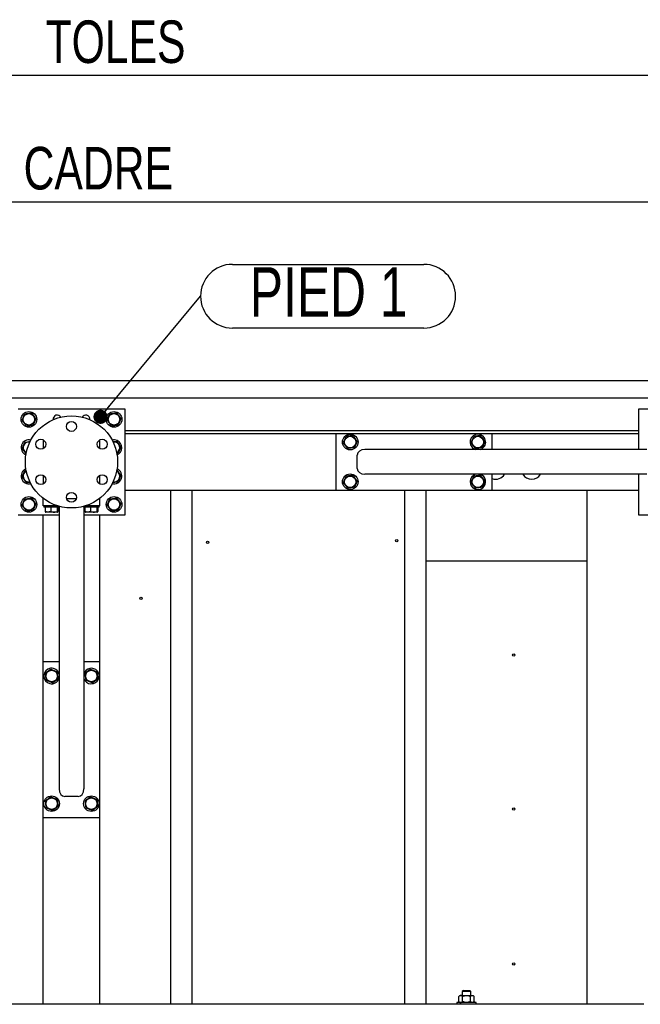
# Model space of a CAD drawing. Header units: millimetres. Extents: x 5 to 589, y 5 to 415.
# Tile 24 of 68: x 343 to 387, y 156 to 226. Entities that reach past the tile are written whole.
import ezdxf

# ---------------------------------------------------------------- set-up
doc = ezdxf.new("R2010")
doc.units = ezdxf.units.MM
doc.layers.add('COTES', color=1, linetype='Continuous')
doc.layers.add('NOTES', color=6, linetype='Continuous')
doc.layers.add('TRAIT-FORT', color=4, linetype='Continuous', lineweight=25)
doc.styles.add('SLDTEXTSTYLE0', font='TXT', dxfattribs={"width": 0.75})
doc.dimstyles.new('SLDDIMSTYLE2', dxfattribs={"dimtxt": 3, "dimasz": 2, "dimexe": 0, "dimexo": 0.0625, "dimgap": 0.75, "dimtad": 1, "dimdec": 0, "dimlfac": 20, "dimrnd": 1e-09, "dimzin": 12, "dimdsep": 46, "dimtxsty": 'SLDTEXTSTYLE0', "dimsah": 1, "dimcen": 0.09, "dimadec": 0, "dimazin": 3, "dimtfac": 1, "dimtdec": 0, "dimtofl": 0, "dimtmove": 0, "dimatfit": 3, "dimfxl": 1, "dimfrac": 2, "dimtolj": 1, "dimtzin": 12, "dimarcsym": 0})
doc.dimstyles.new('SLDDIMSTYLE4', dxfattribs={"dimtxt": 0.18, "dimasz": 1, "dimexe": 0, "dimexo": 0.0625, "dimgap": 0, "dimtad": 0, "dimtih": 1, "dimtoh": 1, "dimdec": 0, "dimrnd": 1e-09, "dimzin": 0, "dimdsep": 46, "dimtxsty": 'Standard', "dimblk1": 'DOT', "dimblk2": 'DOT', "dimsah": 1, "dimcen": 0.09, "dimadec": 0, "dimazin": 0, "dimtfac": 1, "dimtdec": 0, "dimtofl": 0, "dimtmove": 0, "dimatfit": 3, "dimldrblk": 'DOT', "dimfxl": 1, "dimfrac": 2, "dimtolj": 1, "dimtzin": 0, "dimarcsym": 0})

# ---------------------------------------------------------------- blocks, each defined once
blk = doc.blocks.new('_D_39')
at = {"layer": 'COTES', "color": 1, "transparency": 16777216}
for p, q in [((294.92, 201.426), (294.92, 222.942)), ((395.42, 201.426), (395.42, 222.942)), ((294.92, 221.942), (395.42, 221.942))]:
    blk.add_line(p, q, dxfattribs=at)
for points in [[(294.92, 221.942), (296.92, 221.442), (296.92, 222.442)], [(395.42, 221.942), (393.42, 222.442), (393.42, 221.442)]]:
    blk.add_solid(points, dxfattribs=at)
at = {"layer": 'COTES', "color": 1, "transparency": 16777216, "char_height": 3, "attachment_point": 1, "style": 'SLDTEXTSTYLE0'}
for s, insert in [('2010', (334.601, 225.809)), ('TOLES', (344.593, 225.809))]:
    blk.add_mtext(s, dxfattribs=dict(at, insert=insert))
blk = doc.blocks.new('_D_42')
at = {"layer": 'COTES', "color": 1, "transparency": 16777216}
for p, q in [((295.92, 197.677), (295.92, 214.024)), ((393.92, 199.427), (393.92, 214.024)), ((295.92, 213.024), (393.92, 213.024))]:
    blk.add_line(p, q, dxfattribs=at)
for points in [[(295.92, 213.024), (297.92, 212.524), (297.92, 213.524)], [(393.92, 213.024), (391.92, 213.524), (391.92, 212.524)]]:
    blk.add_solid(points, dxfattribs=at)
at = {"layer": 'COTES', "color": 1, "transparency": 16777216, "char_height": 3, "attachment_point": 1, "style": 'SLDTEXTSTYLE0'}
for s, insert in [('1960', (333.053, 216.891)), ('CADRE', (343.045, 216.891))]:
    blk.add_mtext(s, dxfattribs=dict(at, insert=insert))
blk = doc.blocks.new('SW_NOTE_10')
at = {"layer": 'NOTES', "color": 0}
for p, q in [((2.248, 2.248), (15.736, 2.248)), ((15.736, -2.248), (2.248, -2.248))]:
    blk.add_line(p, q, dxfattribs=at)
for centre, start, end in [((2.248, 0), 90, 270), ((15.736, 0), 270, 90)]:
    blk.add_arc(centre, 2.248, start, end, dxfattribs=at)
at = {"layer": 'NOTES', "color": 0, "insert": (9.03, 2.047), "char_height": 3.5, "attachment_point": 2, "style": 'SLDTEXTSTYLE0'}
blk.add_mtext('PIED 1', dxfattribs=at)
blk = doc.blocks.new('_Dot')
at = {"color": 0, "linetype": 'ByBlock', "lineweight": -2}
blk.add_line((-0.5, 0), (-1, 0), dxfattribs=at)
at = {"color": 0, "linetype": 'ByBlock', "const_width": 0.5}
blk.add_lwpolyline([(-0.25, 0, 1), (0.25, 0, 1)], format="xyb", close=True, dxfattribs=at)

msp = doc.modelspace()

# ---------------------------------------------------------------- linework, layer by layer
at = {"layer": 'TRAIT-FORT', "color": 4, "linetype": 'Continuous', "lineweight": 25}
for p, q in [((294.92, 200.426), (391.142, 200.426)), ((390.42, 199.177), (297.92, 199.177)), ((342.67, 198.427), (350.17, 198.427)), ((350.17, 198.427), (350.17, 190.927)), ((386.42, 195.552), (386.42, 198.427)), ((386.42, 198.427), (393.92, 198.427)), ((347.72, 197.677), (347.719, 197.656)), ((386.42, 196.877), (350.17, 196.877)), ((350.17, 196.677), (365.07, 196.677)), ((365.07, 196.677), (376.07, 196.677)), ((365.07, 192.677), (365.07, 196.677)), ((376.07, 196.677), (386.42, 196.677)), ((376.07, 195.552), (376.07, 196.677)), ((344.42, 196.235), (344.42, 195.618)), ((348.42, 195.618), (348.42, 196.235)), ((349.37, 196.077), (349.347, 196.074)), ((366.57, 194.202), (366.57, 195.152)), ((386.97, 195.552), (367.105, 195.552)), ((374.859, 195.568), (374.906, 195.552)), ((343.124, 194.068), (343.233, 194.082)), ((344.42, 193.735), (344.42, 193.118)), ((348.42, 193.118), (348.42, 193.735)), ((386.97, 193.802), (367.105, 193.802)), ((376.07, 192.677), (376.07, 193.802)), ((386.42, 190.927), (386.42, 193.802)), ((350.17, 192.677), (365.07, 192.677)), ((353.42, 156.427), (353.42, 192.677)), ((354.92, 156.427), (354.92, 192.677)), ((365.07, 192.677), (376.07, 192.677)), ((369.92, 156.427), (369.92, 192.677)), ((371.42, 156.427), (371.42, 192.677)), ((376.07, 192.677), (382.77, 192.677)), ((382.77, 156.427), (382.77, 192.677)), ((382.77, 192.677), (383.17, 192.677)), ((383.17, 192.677), (386.37, 192.677)), ((386.37, 192.677), (386.42, 192.677)), ((344.42, 192.077), (344.42, 192.115)), ((344.47, 192.077), (344.42, 192.077)), ((344.42, 191.577), (344.42, 192.077)), ((346.755, 192.077), (346.084, 192.077)), ((348.42, 192.077), (348.37, 192.077)), ((348.42, 192.077), (348.42, 192.115)), ((348.42, 191.577), (348.42, 192.077)), ((345.444, 191.577), (344.42, 191.577)), ((344.47, 191.577), (344.47, 191.477)), ((345.57, 191.477), (344.47, 191.477)), ((344.568, 191.477), (344.568, 191.177)), ((344.591, 191.141), (344.616, 191.127)), ((345.423, 191.127), (344.616, 191.127)), ((344.959, 191.477), (344.959, 191.177)), ((345.411, 191.477), (345.411, 191.177)), ((345.423, 191.127), (345.448, 191.141)), ((345.472, 191.477), (345.472, 191.177)), ((345.545, 191.477), (345.545, 171.612)), ((345.57, 191.477), (345.57, 191.54)), ((347.27, 191.54), (347.27, 191.477)), ((348.37, 191.477), (347.27, 191.477)), ((347.295, 191.477), (347.295, 171.612)), ((347.368, 191.477), (347.368, 191.177)), ((347.391, 191.141), (347.416, 191.127)), ((348.42, 191.577), (347.396, 191.577)), ((348.223, 191.127), (347.416, 191.127)), ((347.759, 191.477), (347.759, 191.177)), ((348.211, 191.477), (348.211, 191.177)), ((348.223, 191.127), (348.248, 191.141)), ((348.272, 191.477), (348.272, 191.177)), ((348.37, 191.477), (348.37, 191.577)), ((345.545, 190.927), (342.67, 190.927)), ((344.42, 180.577), (344.42, 190.927)), ((350.17, 190.927), (347.295, 190.927)), ((348.42, 180.577), (348.42, 190.927)), ((393.92, 190.927), (386.42, 190.927)), ((382.77, 187.677), (371.42, 187.677)), ((345.545, 180.577), (344.42, 180.577)), ((344.42, 169.577), (344.42, 180.577)), ((348.42, 180.577), (347.295, 180.577)), ((348.42, 169.577), (348.42, 180.577)), ((345.528, 179.366), (345.545, 179.413)), ((346.895, 171.077), (345.945, 171.077)), ((344.42, 156.427), (344.42, 169.577)), ((348.42, 169.577), (344.42, 169.577)), ((348.42, 156.427), (348.42, 169.577)), ((373.795, 157.052), (373.721, 156.978)), ((373.721, 156.625), (373.721, 156.978)), ((373.795, 157.052), (373.858, 157.052)), ((373.858, 157.052), (374.27, 157.052)), ((374.045, 157.402), (373.97, 157.327)), ((373.97, 157.327), (373.97, 157.052)), ((374.57, 157.327), (373.97, 157.327)), ((373.995, 156.625), (373.995, 156.978)), ((374.045, 157.402), (374.495, 157.402)), ((374.27, 157.052), (374.681, 157.052)), ((374.57, 157.327), (374.495, 157.402)), ((374.544, 156.625), (374.544, 156.978)), ((374.57, 157.052), (374.57, 157.327)), ((374.681, 157.052), (374.745, 157.052)), ((374.818, 156.978), (374.745, 157.052)), ((374.818, 156.625), (374.818, 156.978)), ((344.42, 156.427), (308.92, 156.427)), ((344.82, 156.427), (344.42, 156.427)), ((348.02, 156.427), (344.82, 156.427)), ((348.42, 156.427), (348.02, 156.427)), ((382.77, 156.427), (348.42, 156.427)), ((373.595, 156.552), (373.595, 156.427)), ((374.945, 156.552), (373.595, 156.552)), ((373.721, 156.625), (373.795, 156.552)), ((374.745, 156.552), (374.818, 156.625)), ((374.945, 156.427), (374.945, 156.552)), ((383.17, 156.427), (382.77, 156.427)), ((386.37, 156.427), (383.17, 156.427)), ((386.77, 156.427), (386.37, 156.427))]:
    msp.add_line(p, q, dxfattribs=at)
at = {"layer": 'TRAIT-FORT', "color": 4, "linetype": 'Continuous', "lineweight": 25, "flags": 128}
for points in [[(343.488, 196.074), (343.454, 196.079), (343.37, 196.077)], [(345.545, 191.404), (345.512, 191.391), (345.472, 191.381)], [(347.368, 191.381), (347.363, 191.382), (347.295, 191.404)]]:
    msp.add_lwpolyline(points, dxfattribs=at)
at = {"layer": 'TRAIT-FORT', "color": 4, "linetype": 'Continuous', "lineweight": 25}
for centre, radius in [((343.42, 197.677), 0.55), ((343.42, 197.677), 0.404), ((346.42, 194.677), 3.25), ((349.42, 197.677), 0.55), ((349.42, 197.677), 0.404), ((346.42, 197.177), 0.35), ((366.07, 196.077), 0.55), ((344.255, 195.927), 0.35), ((348.585, 195.927), 0.35), ((366.07, 196.077), 0.404), ((375.07, 196.077), 0.404), ((344.255, 193.427), 0.35), ((348.585, 193.427), 0.35), ((366.07, 193.277), 0.55), ((366.07, 193.277), 0.404), ((375.07, 193.277), 0.404), ((346.42, 192.177), 0.35), ((343.42, 191.677), 0.55), ((343.42, 191.677), 0.404), ((349.42, 191.677), 0.55), ((349.42, 191.677), 0.404), ((356.01, 189.001), 0.0825), ((369.349, 189.123), 0.0825), ((351.318, 185.055), 0.0825), ((377.601, 181.057), 0.0825), ((345.02, 179.577), 0.404), ((347.82, 179.577), 0.404), ((345.02, 170.577), 0.55), ((345.02, 170.577), 0.404), ((347.82, 170.577), 0.55), ((347.82, 170.577), 0.404), ((377.601, 170.192), 0.0825), ((377.601, 159.277), 0.0825)]:
    msp.add_circle(centre, radius, dxfattribs=at)
for centre, radius, start, end in [((345.42, 197.677), 0.3, 32.86306, 184.00683), ((347.42, 197.677), 0.3, 0, 147.1445), ((375.07, 196.077), 0.55, 287.34144, 247.47733), ((343.42, 195.677), 0.55, 75.41774, 247.27555), ((343.42, 195.677), 0.404, 97.09378, 243.3129), ((349.42, 195.677), 0.55, 67.47733, 104.08554), ((349.42, 195.677), 0.404, 297.31697, 97.09378), ((349.42, 195.677), 0.55, 292.00557, 67.47733), ((343.42, 193.677), 0.55, 112.4269, 284.84379), ((343.42, 193.677), 0.404, 116.26581, 279.96737), ((349.42, 193.677), 0.55, 255.14779, 67.47733), ((349.42, 193.677), 0.404, 259.55126, 63.5676), ((375.07, 193.277), 0.55, 107.34144, 247.47733), ((375.07, 193.277), 0.55, 247.47733, 72.65856), ((376.323, 194.206), 0.75, 250.26889, 327.38126), ((378.863, 194.206), 0.75, 212.61874, 327.38126), ((345.02, 179.577), 0.55, 17.34144, 337.47733), ((347.82, 179.577), 0.55, 337.47733, 162.65856), ((347.82, 179.577), 0.55, 197.34144, 337.47733)]:
    msp.add_arc(centre, radius, start, end, dxfattribs=at)
for centre, major_axis, start_param, end_param in [((367.105, 195.152), (-0.536, 0), 4.712389, 6.283185), ((367.105, 194.202), (-0.536, 0), 0, 1.570796), ((345.945, 171.612), (0, -0.536), 4.712389, 6.283185), ((346.895, 171.612), (0, -0.536), 0, 1.570796)]:
    msp.add_ellipse(centre, major_axis=major_axis, ratio=0.746513, start_param=start_param, end_param=end_param, dxfattribs=at)
for points, knots in [([(342.933, 197.616), (342.949, 197.655), (342.983, 197.734), (343.032, 197.852), (343.08, 197.964), (343.109, 198.033), (343.124, 198.068)], [0, 0, 0, 0, 0.264605, 0.534948, 0.765343, 1, 1, 1, 1]), ([(343.124, 198.068), (343.186, 198.076), (343.288, 198.088), (343.437, 198.107), (343.537, 198.119), (343.594, 198.127), (343.611, 198.129)], [0, 0, 0, 0, 0.385549, 0.637642, 0.896546, 1, 1, 1, 1]), ([(343.907, 197.737), (343.881, 197.771), (343.829, 197.84), (343.752, 197.942), (343.678, 198.039), (343.633, 198.098), (343.611, 198.129)], [0, 0, 0, 0, 0.264605, 0.534948, 0.765343, 1, 1, 1, 1]), ([(348.933, 197.616), (348.949, 197.655), (348.983, 197.734), (349.032, 197.852), (349.08, 197.964), (349.109, 198.033), (349.124, 198.068)], [0, 0, 0, 0, 0.264605, 0.534948, 0.765343, 1, 1, 1, 1]), ([(349.124, 198.068), (349.186, 198.076), (349.288, 198.088), (349.437, 198.107), (349.537, 198.119), (349.594, 198.127), (349.611, 198.129)], [0, 0, 0, 0, 0.385549, 0.637642, 0.896546, 1, 1, 1, 1]), ([(349.907, 197.737), (349.881, 197.771), (349.829, 197.84), (349.752, 197.942), (349.678, 198.039), (349.633, 198.098), (349.611, 198.129)], [0, 0, 0, 0, 0.264605, 0.534948, 0.765343, 1, 1, 1, 1]), ([(342.933, 197.616), (342.958, 197.582), (343.01, 197.513), (343.087, 197.412), (343.161, 197.314), (343.206, 197.255), (343.229, 197.224)], [0, 0, 0, 0, 0.264605, 0.534948, 0.765343, 1, 1, 1, 1]), ([(343.229, 197.224), (343.259, 197.228), (343.321, 197.236), (343.425, 197.249), (343.542, 197.263), (343.642, 197.276), (343.699, 197.283), (343.716, 197.285)], [0, 0, 0, 0, 0.192004, 0.385862, 0.637826, 0.896599, 1, 1, 1, 1]), ([(343.907, 197.737), (343.89, 197.698), (343.857, 197.619), (343.807, 197.501), (343.759, 197.389), (343.73, 197.32), (343.716, 197.285)], [0, 0, 0, 0, 0.264605, 0.534948, 0.765343, 1, 1, 1, 1]), ([(348.933, 197.616), (348.958, 197.582), (349.01, 197.513), (349.087, 197.412), (349.161, 197.314), (349.206, 197.255), (349.229, 197.224)], [0, 0, 0, 0, 0.264605, 0.534948, 0.765343, 1, 1, 1, 1]), ([(349.229, 197.224), (349.259, 197.228), (349.321, 197.236), (349.425, 197.249), (349.542, 197.263), (349.642, 197.276), (349.699, 197.283), (349.716, 197.285)], [0, 0, 0, 0, 0.192004, 0.385862, 0.637826, 0.896599, 1, 1, 1, 1]), ([(349.907, 197.737), (349.89, 197.698), (349.857, 197.619), (349.807, 197.501), (349.759, 197.389), (349.73, 197.32), (349.716, 197.285)], [0, 0, 0, 0, 0.264605, 0.534948, 0.765343, 1, 1, 1, 1]), ([(366.261, 196.529), (366.23, 196.525), (366.169, 196.517), (366.064, 196.504), (365.948, 196.49), (365.848, 196.477), (365.79, 196.47), (365.774, 196.468)], [0, 0, 0, 0, 0.192004, 0.385862, 0.637826, 0.896599, 1, 1, 1, 1]), ([(366.557, 196.137), (366.531, 196.171), (366.479, 196.24), (366.402, 196.342), (366.328, 196.439), (366.283, 196.498), (366.261, 196.529)], [0, 0, 0, 0, 0.264605, 0.534948, 0.765343, 1, 1, 1, 1]), ([(375.261, 196.529), (375.23, 196.525), (375.169, 196.517), (375.064, 196.504), (374.948, 196.49), (374.848, 196.477), (374.79, 196.47), (374.774, 196.468)], [0, 0, 0, 0, 0.192004, 0.385862, 0.637826, 0.896599, 1, 1, 1, 1]), ([(375.557, 196.137), (375.531, 196.171), (375.479, 196.24), (375.402, 196.342), (375.328, 196.439), (375.283, 196.498), (375.261, 196.529)], [0, 0, 0, 0, 0.264605, 0.534948, 0.765343, 1, 1, 1, 1]), ([(342.933, 195.616), (342.949, 195.655), (342.983, 195.734), (343.032, 195.852), (343.08, 195.964), (343.109, 196.033), (343.124, 196.068)], [0, 0, 0, 0, 0.264605, 0.534948, 0.765343, 1, 1, 1, 1]), ([(343.124, 196.068), (343.186, 196.076), (343.288, 196.088), (343.418, 196.105), (343.483, 196.113), (343.506, 196.116)], [0, 0, 0, 0, 0.491723, 0.813237, 1, 1, 1, 1]), ([(349.337, 196.095), (349.37, 196.099), (349.445, 196.108), (349.537, 196.119), (349.594, 196.127), (349.611, 196.129)], [0, 0, 0, 0, 0.353571, 0.815444, 1, 1, 1, 1]), ([(349.907, 195.737), (349.881, 195.771), (349.829, 195.84), (349.752, 195.942), (349.678, 196.039), (349.633, 196.098), (349.611, 196.129)], [0, 0, 0, 0, 0.264605, 0.534948, 0.765343, 1, 1, 1, 1]), ([(365.583, 196.016), (365.599, 196.055), (365.633, 196.134), (365.682, 196.252), (365.73, 196.364), (365.759, 196.433), (365.774, 196.468)], [0, 0, 0, 0, 0.264605, 0.534948, 0.765343, 1, 1, 1, 1]), ([(365.583, 196.016), (365.608, 195.982), (365.66, 195.913), (365.737, 195.812), (365.811, 195.714), (365.856, 195.655), (365.879, 195.624)], [0, 0, 0, 0, 0.264605, 0.534948, 0.765343, 1, 1, 1, 1]), ([(366.557, 196.137), (366.54, 196.098), (366.507, 196.019), (366.457, 195.901), (366.409, 195.789), (366.38, 195.72), (366.366, 195.685)], [0, 0, 0, 0, 0.264605, 0.534948, 0.765343, 1, 1, 1, 1]), ([(374.583, 196.016), (374.599, 196.055), (374.633, 196.134), (374.682, 196.252), (374.73, 196.364), (374.759, 196.433), (374.774, 196.468)], [0, 0, 0, 0, 0.264605, 0.534948, 0.765343, 1, 1, 1, 1]), ([(374.583, 196.016), (374.608, 195.982), (374.66, 195.913), (374.737, 195.812), (374.811, 195.714), (374.856, 195.655), (374.879, 195.624)], [0, 0, 0, 0, 0.264605, 0.534948, 0.765343, 1, 1, 1, 1]), ([(375.557, 196.137), (375.54, 196.098), (375.507, 196.019), (375.457, 195.901), (375.409, 195.789), (375.38, 195.72), (375.366, 195.685)], [0, 0, 0, 0, 0.264605, 0.534948, 0.765343, 1, 1, 1, 1]), ([(342.933, 195.616), (342.958, 195.582), (343.01, 195.513), (343.087, 195.412), (343.161, 195.314), (343.206, 195.255), (343.229, 195.224)], [0, 0, 0, 0, 0.264605, 0.534948, 0.765343, 1, 1, 1, 1]), ([(349.613, 195.272), (349.631, 195.275), (349.666, 195.279), (349.699, 195.283), (349.716, 195.285)], [0, 0, 0, 0, 0.5133754, 1, 1, 1, 1]), ([(349.907, 195.737), (349.89, 195.698), (349.857, 195.619), (349.807, 195.501), (349.759, 195.389), (349.73, 195.32), (349.716, 195.285)], [0, 0, 0, 0, 0.264605, 0.534948, 0.765343, 1, 1, 1, 1]), ([(366.366, 195.685), (366.304, 195.677), (366.201, 195.665), (366.053, 195.646), (365.953, 195.634), (365.895, 195.627), (365.879, 195.624)], [0, 0, 0, 0, 0.385549, 0.637642, 0.896546, 1, 1, 1, 1]), ([(375.366, 195.685), (375.304, 195.677), (375.201, 195.665), (375.053, 195.646), (374.953, 195.634), (374.895, 195.627), (374.879, 195.624)], [0, 0, 0, 0, 0.385549, 0.637642, 0.896546, 1, 1, 1, 1]), ([(342.933, 193.616), (342.949, 193.655), (342.983, 193.734), (343.032, 193.852), (343.08, 193.964), (343.109, 194.033), (343.124, 194.068)], [0, 0, 0, 0, 0.264605, 0.534948, 0.765343, 1, 1, 1, 1]), ([(349.907, 193.737), (349.881, 193.771), (349.829, 193.84), (349.752, 193.942), (349.678, 194.039), (349.633, 194.098), (349.611, 194.129)], [0, 0, 0, 0, 0.264605, 0.534948, 0.765343, 1, 1, 1, 1]), ([(349.907, 193.737), (349.89, 193.698), (349.857, 193.619), (349.807, 193.501), (349.759, 193.389), (349.73, 193.32), (349.716, 193.285)], [0, 0, 0, 0, 0.264605, 0.534948, 0.765343, 1, 1, 1, 1]), ([(366.261, 193.729), (366.23, 193.725), (366.169, 193.717), (366.064, 193.704), (365.948, 193.69), (365.848, 193.677), (365.79, 193.67), (365.774, 193.668)], [0, 0, 0, 0, 0.192004, 0.385862, 0.637826, 0.896599, 1, 1, 1, 1]), ([(366.557, 193.337), (366.531, 193.371), (366.479, 193.44), (366.402, 193.542), (366.328, 193.639), (366.283, 193.698), (366.261, 193.729)], [0, 0, 0, 0, 0.264605, 0.534948, 0.765343, 1, 1, 1, 1]), ([(375.261, 193.729), (375.23, 193.725), (375.169, 193.717), (375.064, 193.704), (374.948, 193.69), (374.848, 193.677), (374.79, 193.67), (374.774, 193.668)], [0, 0, 0, 0, 0.192004, 0.385862, 0.637826, 0.896599, 1, 1, 1, 1]), ([(375.557, 193.337), (375.531, 193.371), (375.479, 193.44), (375.402, 193.542), (375.328, 193.639), (375.283, 193.698), (375.261, 193.729)], [0, 0, 0, 0, 0.264605, 0.534948, 0.765343, 1, 1, 1, 1]), ([(342.933, 193.616), (342.958, 193.582), (343.01, 193.513), (343.087, 193.412), (343.161, 193.314), (343.206, 193.255), (343.229, 193.224)], [0, 0, 0, 0, 0.264605, 0.534948, 0.765343, 1, 1, 1, 1]), ([(343.229, 193.224), (343.259, 193.228), (343.321, 193.236), (343.412, 193.247), (343.473, 193.255), (343.501, 193.258)], [0, 0, 0, 0, 0.343528, 0.690373, 1, 1, 1, 1]), ([(349.323, 193.236), (349.354, 193.24), (349.426, 193.249), (349.542, 193.263), (349.642, 193.276), (349.699, 193.283), (349.716, 193.285)], [0, 0, 0, 0, 0.234722, 0.548695, 0.871152, 1, 1, 1, 1]), ([(365.583, 193.216), (365.599, 193.255), (365.633, 193.334), (365.682, 193.452), (365.73, 193.564), (365.759, 193.633), (365.774, 193.668)], [0, 0, 0, 0, 0.264605, 0.534948, 0.765343, 1, 1, 1, 1]), ([(365.583, 193.216), (365.608, 193.182), (365.66, 193.113), (365.737, 193.012), (365.811, 192.914), (365.856, 192.855), (365.879, 192.824)], [0, 0, 0, 0, 0.264605, 0.534948, 0.765343, 1, 1, 1, 1]), ([(366.557, 193.337), (366.54, 193.298), (366.507, 193.219), (366.457, 193.101), (366.409, 192.989), (366.38, 192.92), (366.366, 192.885)], [0, 0, 0, 0, 0.264605, 0.534948, 0.765343, 1, 1, 1, 1]), ([(374.583, 193.216), (374.599, 193.255), (374.633, 193.334), (374.682, 193.452), (374.73, 193.564), (374.759, 193.633), (374.774, 193.668)], [0, 0, 0, 0, 0.264605, 0.534948, 0.765343, 1, 1, 1, 1]), ([(374.583, 193.216), (374.608, 193.182), (374.66, 193.113), (374.737, 193.012), (374.811, 192.914), (374.856, 192.855), (374.879, 192.824)], [0, 0, 0, 0, 0.264605, 0.534948, 0.765343, 1, 1, 1, 1]), ([(375.557, 193.337), (375.54, 193.298), (375.507, 193.219), (375.457, 193.101), (375.409, 192.989), (375.38, 192.92), (375.366, 192.885)], [0, 0, 0, 0, 0.264605, 0.534948, 0.765343, 1, 1, 1, 1]), ([(366.366, 192.885), (366.304, 192.877), (366.201, 192.865), (366.053, 192.846), (365.953, 192.834), (365.895, 192.827), (365.879, 192.824)], [0, 0, 0, 0, 0.385549, 0.637642, 0.896546, 1, 1, 1, 1]), ([(375.366, 192.885), (375.304, 192.877), (375.201, 192.865), (375.053, 192.846), (374.953, 192.834), (374.895, 192.827), (374.879, 192.824)], [0, 0, 0, 0, 0.385549, 0.637642, 0.896546, 1, 1, 1, 1]), ([(342.933, 191.616), (342.949, 191.655), (342.983, 191.734), (343.032, 191.852), (343.08, 191.964), (343.109, 192.033), (343.124, 192.068)], [0, 0, 0, 0, 0.264605, 0.534948, 0.765343, 1, 1, 1, 1]), ([(343.124, 192.068), (343.186, 192.076), (343.288, 192.088), (343.437, 192.107), (343.537, 192.119), (343.594, 192.127), (343.611, 192.129)], [0, 0, 0, 0, 0.385549, 0.637642, 0.896546, 1, 1, 1, 1]), ([(343.907, 191.737), (343.881, 191.771), (343.829, 191.84), (343.752, 191.942), (343.678, 192.039), (343.633, 192.098), (343.611, 192.129)], [0, 0, 0, 0, 0.264605, 0.534948, 0.765343, 1, 1, 1, 1]), ([(343.907, 191.737), (343.89, 191.698), (343.857, 191.619), (343.807, 191.501), (343.759, 191.389), (343.73, 191.32), (343.716, 191.285)], [0, 0, 0, 0, 0.264605, 0.534948, 0.765343, 1, 1, 1, 1]), ([(348.933, 191.616), (348.949, 191.655), (348.983, 191.734), (349.032, 191.852), (349.08, 191.964), (349.109, 192.033), (349.124, 192.068)], [0, 0, 0, 0, 0.264605, 0.534948, 0.765343, 1, 1, 1, 1]), ([(349.124, 192.068), (349.186, 192.076), (349.288, 192.088), (349.437, 192.107), (349.537, 192.119), (349.594, 192.127), (349.611, 192.129)], [0, 0, 0, 0, 0.385549, 0.637642, 0.896546, 1, 1, 1, 1]), ([(349.907, 191.737), (349.881, 191.771), (349.829, 191.84), (349.752, 191.942), (349.678, 192.039), (349.633, 192.098), (349.611, 192.129)], [0, 0, 0, 0, 0.264605, 0.534948, 0.765343, 1, 1, 1, 1]), ([(349.907, 191.737), (349.89, 191.698), (349.857, 191.619), (349.807, 191.501), (349.759, 191.389), (349.73, 191.32), (349.716, 191.285)], [0, 0, 0, 0, 0.264605, 0.534948, 0.765343, 1, 1, 1, 1]), ([(342.933, 191.616), (342.958, 191.582), (343.01, 191.513), (343.087, 191.412), (343.161, 191.314), (343.206, 191.255), (343.229, 191.224)], [0, 0, 0, 0, 0.264605, 0.534948, 0.765343, 1, 1, 1, 1]), ([(343.229, 191.224), (343.259, 191.228), (343.321, 191.236), (343.425, 191.249), (343.542, 191.263), (343.642, 191.276), (343.699, 191.283), (343.716, 191.285)], [0, 0, 0, 0, 0.192004, 0.385862, 0.637826, 0.896599, 1, 1, 1, 1]), ([(344.568, 191.177), (344.571, 191.169), (344.579, 191.153), (344.587, 191.141), (344.591, 191.141), (344.591, 191.141)], [0, 0, 0, 0, 0.486412, 0.977521, 1, 1, 1, 1]), ([(344.959, 191.177), (344.925, 191.166), (344.856, 191.144), (344.755, 191.136), (344.657, 191.147), (344.598, 191.167), (344.568, 191.177)], [0, 0, 0, 0, 0.264605, 0.534948, 0.765343, 1, 1, 1, 1]), ([(344.959, 191.177), (344.998, 191.166), (345.078, 191.144), (345.195, 191.136), (345.307, 191.147), (345.376, 191.167), (345.411, 191.177)], [0, 0, 0, 0, 0.264605, 0.534948, 0.765343, 1, 1, 1, 1]), ([(345.411, 191.177), (345.419, 191.162), (345.432, 191.136), (345.45, 191.139), (345.462, 191.156), (345.47, 191.172), (345.472, 191.177)], [0, 0, 0, 0, 0.385549, 0.637642, 0.896546, 1, 1, 1, 1]), ([(347.368, 191.177), (347.371, 191.169), (347.379, 191.153), (347.387, 191.141), (347.391, 191.141), (347.391, 191.141)], [0, 0, 0, 0, 0.486412, 0.977521, 1, 1, 1, 1]), ([(347.759, 191.177), (347.725, 191.166), (347.656, 191.144), (347.555, 191.136), (347.457, 191.147), (347.398, 191.167), (347.368, 191.177)], [0, 0, 0, 0, 0.264605, 0.534948, 0.765343, 1, 1, 1, 1]), ([(347.759, 191.177), (347.798, 191.166), (347.878, 191.144), (347.995, 191.136), (348.107, 191.147), (348.176, 191.167), (348.211, 191.177)], [0, 0, 0, 0, 0.264605, 0.534948, 0.765343, 1, 1, 1, 1]), ([(348.211, 191.177), (348.219, 191.162), (348.232, 191.136), (348.25, 191.139), (348.262, 191.156), (348.27, 191.172), (348.272, 191.177)], [0, 0, 0, 0, 0.385549, 0.637642, 0.896546, 1, 1, 1, 1]), ([(348.933, 191.616), (348.958, 191.582), (349.01, 191.513), (349.087, 191.412), (349.161, 191.314), (349.206, 191.255), (349.229, 191.224)], [0, 0, 0, 0, 0.264605, 0.534948, 0.765343, 1, 1, 1, 1]), ([(349.229, 191.224), (349.259, 191.228), (349.321, 191.236), (349.425, 191.249), (349.542, 191.263), (349.642, 191.276), (349.699, 191.283), (349.716, 191.285)], [0, 0, 0, 0, 0.192004, 0.385862, 0.637826, 0.896599, 1, 1, 1, 1]), ([(344.959, 180.064), (344.925, 180.038), (344.856, 179.986), (344.755, 179.909), (344.657, 179.835), (344.598, 179.79), (344.568, 179.768)], [0, 0, 0, 0, 0.264605, 0.534948, 0.765343, 1, 1, 1, 1]), ([(344.959, 180.064), (344.998, 180.047), (345.078, 180.013), (345.195, 179.964), (345.307, 179.916), (345.376, 179.887), (345.411, 179.873)], [0, 0, 0, 0, 0.264605, 0.534948, 0.765343, 1, 1, 1, 1]), ([(345.411, 179.873), (345.419, 179.811), (345.432, 179.708), (345.45, 179.559), (345.462, 179.459), (345.47, 179.402), (345.472, 179.386)], [0, 0, 0, 0, 0.385549, 0.637642, 0.896546, 1, 1, 1, 1]), ([(347.759, 180.064), (347.725, 180.038), (347.656, 179.986), (347.555, 179.909), (347.457, 179.835), (347.398, 179.79), (347.368, 179.768)], [0, 0, 0, 0, 0.264605, 0.534948, 0.765343, 1, 1, 1, 1]), ([(347.759, 180.064), (347.798, 180.047), (347.878, 180.013), (347.995, 179.964), (348.107, 179.916), (348.176, 179.887), (348.211, 179.873)], [0, 0, 0, 0, 0.264605, 0.534948, 0.765343, 1, 1, 1, 1]), ([(348.211, 179.873), (348.219, 179.811), (348.232, 179.708), (348.25, 179.559), (348.262, 179.459), (348.27, 179.402), (348.272, 179.386)], [0, 0, 0, 0, 0.385549, 0.637642, 0.896546, 1, 1, 1, 1]), ([(344.568, 179.768), (344.571, 179.737), (344.579, 179.676), (344.592, 179.571), (344.607, 179.455), (344.619, 179.354), (344.626, 179.297), (344.628, 179.281)], [0, 0, 0, 0, 0.192004, 0.385862, 0.637826, 0.896599, 1, 1, 1, 1]), ([(345.08, 179.09), (345.041, 179.106), (344.962, 179.14), (344.844, 179.189), (344.732, 179.237), (344.663, 179.266), (344.628, 179.281)], [0, 0, 0, 0, 0.264605, 0.534948, 0.765343, 1, 1, 1, 1]), ([(345.08, 179.09), (345.114, 179.115), (345.183, 179.167), (345.285, 179.244), (345.382, 179.318), (345.442, 179.363), (345.472, 179.386)], [0, 0, 0, 0, 0.264605, 0.534948, 0.765343, 1, 1, 1, 1]), ([(347.368, 179.768), (347.371, 179.737), (347.379, 179.676), (347.392, 179.571), (347.407, 179.455), (347.419, 179.354), (347.426, 179.297), (347.428, 179.281)], [0, 0, 0, 0, 0.192004, 0.385862, 0.637826, 0.896599, 1, 1, 1, 1]), ([(347.88, 179.09), (347.841, 179.106), (347.762, 179.14), (347.644, 179.189), (347.532, 179.237), (347.463, 179.266), (347.428, 179.281)], [0, 0, 0, 0, 0.264605, 0.534948, 0.765343, 1, 1, 1, 1]), ([(347.88, 179.09), (347.914, 179.115), (347.983, 179.167), (348.085, 179.244), (348.182, 179.318), (348.242, 179.363), (348.272, 179.386)], [0, 0, 0, 0, 0.264605, 0.534948, 0.765343, 1, 1, 1, 1]), ([(344.959, 171.064), (344.925, 171.038), (344.856, 170.986), (344.755, 170.909), (344.657, 170.835), (344.598, 170.79), (344.568, 170.768)], [0, 0, 0, 0, 0.264605, 0.534948, 0.765343, 1, 1, 1, 1]), ([(344.959, 171.064), (344.998, 171.047), (345.078, 171.013), (345.195, 170.964), (345.307, 170.916), (345.376, 170.887), (345.411, 170.873)], [0, 0, 0, 0, 0.264605, 0.534948, 0.765343, 1, 1, 1, 1]), ([(345.411, 170.873), (345.419, 170.811), (345.432, 170.708), (345.45, 170.559), (345.462, 170.459), (345.47, 170.402), (345.472, 170.386)], [0, 0, 0, 0, 0.385549, 0.637642, 0.896546, 1, 1, 1, 1]), ([(347.759, 171.064), (347.725, 171.038), (347.656, 170.986), (347.555, 170.909), (347.457, 170.835), (347.398, 170.79), (347.368, 170.768)], [0, 0, 0, 0, 0.264605, 0.534948, 0.765343, 1, 1, 1, 1]), ([(347.759, 171.064), (347.798, 171.047), (347.878, 171.013), (347.995, 170.964), (348.107, 170.916), (348.176, 170.887), (348.211, 170.873)], [0, 0, 0, 0, 0.264605, 0.534948, 0.765343, 1, 1, 1, 1]), ([(348.211, 170.873), (348.219, 170.811), (348.232, 170.708), (348.25, 170.559), (348.262, 170.459), (348.27, 170.402), (348.272, 170.386)], [0, 0, 0, 0, 0.385549, 0.637642, 0.896546, 1, 1, 1, 1]), ([(344.568, 170.768), (344.571, 170.737), (344.579, 170.676), (344.592, 170.571), (344.607, 170.455), (344.619, 170.354), (344.626, 170.297), (344.628, 170.281)], [0, 0, 0, 0, 0.192004, 0.385862, 0.637826, 0.896599, 1, 1, 1, 1]), ([(345.08, 170.09), (345.041, 170.106), (344.962, 170.14), (344.844, 170.189), (344.732, 170.237), (344.663, 170.266), (344.628, 170.281)], [0, 0, 0, 0, 0.264605, 0.534948, 0.765343, 1, 1, 1, 1]), ([(345.08, 170.09), (345.114, 170.115), (345.183, 170.167), (345.285, 170.244), (345.382, 170.318), (345.442, 170.363), (345.472, 170.386)], [0, 0, 0, 0, 0.264605, 0.534948, 0.765343, 1, 1, 1, 1]), ([(347.368, 170.768), (347.371, 170.737), (347.379, 170.676), (347.392, 170.571), (347.407, 170.455), (347.419, 170.354), (347.426, 170.297), (347.428, 170.281)], [0, 0, 0, 0, 0.192004, 0.385862, 0.637826, 0.896599, 1, 1, 1, 1]), ([(347.88, 170.09), (347.841, 170.106), (347.762, 170.14), (347.644, 170.189), (347.532, 170.237), (347.463, 170.266), (347.428, 170.281)], [0, 0, 0, 0, 0.264605, 0.534948, 0.765343, 1, 1, 1, 1]), ([(347.88, 170.09), (347.914, 170.115), (347.983, 170.167), (348.085, 170.244), (348.182, 170.318), (348.242, 170.363), (348.272, 170.386)], [0, 0, 0, 0, 0.264605, 0.534948, 0.765343, 1, 1, 1, 1]), ([(373.858, 157.052), (373.834, 157.047), (373.786, 157.039), (373.743, 156.998), (373.721, 156.978)], [0, 0, 0, 0, 0.504, 1, 1, 1, 1]), ([(373.995, 156.978), (373.977, 156.995), (373.938, 157.03), (373.891, 157.05), (373.864, 157.051), (373.858, 157.052)], [0, 0, 0, 0, 0.432385, 0.879554, 1, 1, 1, 1]), ([(373.995, 156.978), (374.027, 156.993), (374.087, 157.02), (374.179, 157.046), (374.239, 157.05), (374.27, 157.052)], [0, 0, 0, 0, 0.370457, 0.681018, 1, 1, 1, 1]), ([(374.27, 157.052), (374.274, 157.052), (374.312, 157.051), (374.385, 157.041), (374.472, 157.012), (374.523, 156.988), (374.544, 156.978)], [0, 0, 0, 0, 0.048369, 0.39933, 0.762965, 1, 1, 1, 1]), ([(374.544, 156.978), (374.563, 156.995), (374.601, 157.03), (374.648, 157.05), (374.675, 157.051), (374.681, 157.052)], [0, 0, 0, 0, 0.432385, 0.879554, 1, 1, 1, 1]), ([(374.681, 157.052), (374.705, 157.047), (374.753, 157.039), (374.797, 156.998), (374.818, 156.978)], [0, 0, 0, 0, 0.504, 1, 1, 1, 1]), ([(373.721, 156.625), (373.74, 156.608), (373.778, 156.573), (373.825, 156.553), (373.853, 156.552), (373.858, 156.552)], [0, 0, 0, 0, 0.432385, 0.879554, 1, 1, 1, 1]), ([(373.858, 156.552), (373.882, 156.556), (373.93, 156.564), (373.974, 156.605), (373.995, 156.625)], [0, 0, 0, 0, 0.504, 1, 1, 1, 1]), ([(374.27, 156.552), (374.24, 156.553), (374.18, 156.556), (374.105, 156.578), (374.043, 156.602), (374.011, 156.617), (373.995, 156.625)], [0, 0, 0, 0, 0.309932, 0.629427, 0.814308, 1, 1, 1, 1]), ([(374.544, 156.625), (374.523, 156.615), (374.473, 156.591), (374.386, 156.563), (374.313, 156.552), (374.274, 156.552), (374.27, 156.552)], [0, 0, 0, 0, 0.237039, 0.589019, 0.951631, 1, 1, 1, 1]), ([(374.681, 156.552), (374.657, 156.556), (374.609, 156.564), (374.565, 156.605), (374.544, 156.625)], [0, 0, 0, 0, 0.504, 1, 1, 1, 1]), ([(374.818, 156.625), (374.809, 156.616), (374.79, 156.598), (374.761, 156.577), (374.73, 156.56), (374.706, 156.554), (374.69, 156.552), (374.684, 156.552), (374.681, 156.552)], [0, 0, 0, 0, 0.215513, 0.432218, 0.654444, 0.879671, 0.939796, 1, 1, 1, 1])]:
    msp.add_open_spline(points, degree=3, knots=knots, dxfattribs=at)

# ---------------------------------------------------------------- block references
at = {"layer": 'NOTES', "color": 211}
msp.add_blockref('SW_NOTE_10', (355.518, 206.362), dxfattribs=at)

# ---------------------------------------------------------------- dimensions: what is measured, and where the dimension line sits
at = {"layer": 'COTES', "color": 1}
dim = msp.add_linear_dim(base=(395.42, 221.942), p1=(294.92, 200.426), p2=(395.42, 200.426), angle=0, text='<> TOLES', dimstyle='SLDDIMSTYLE2', dxfattribs=at)
dim.commit()
dim.dimension.update_dxf_attribs({"geometry": '_D_39', "text_midpoint": (345.17, 221.942), "dimtype": 160})
dim = msp.add_linear_dim(base=(393.92, 213.024), p1=(295.92, 196.677), p2=(393.92, 198.427), text='<> CADRE', dimstyle='SLDDIMSTYLE2', dxfattribs=at)
dim.commit()
dim.dimension.update_dxf_attribs({"geometry": '_D_42', "text_midpoint": (344.92, 213.024), "dimtype": 160})

# ---------------------------------------------------------------- leaders
at = {"layer": 'NOTES', "color": 211}
msp.add_leader([(348.469, 197.857), (355.518, 206.362)], dimstyle='SLDDIMSTYLE4', dxfattribs=at)

doc.saveas('drawing.dxf')
